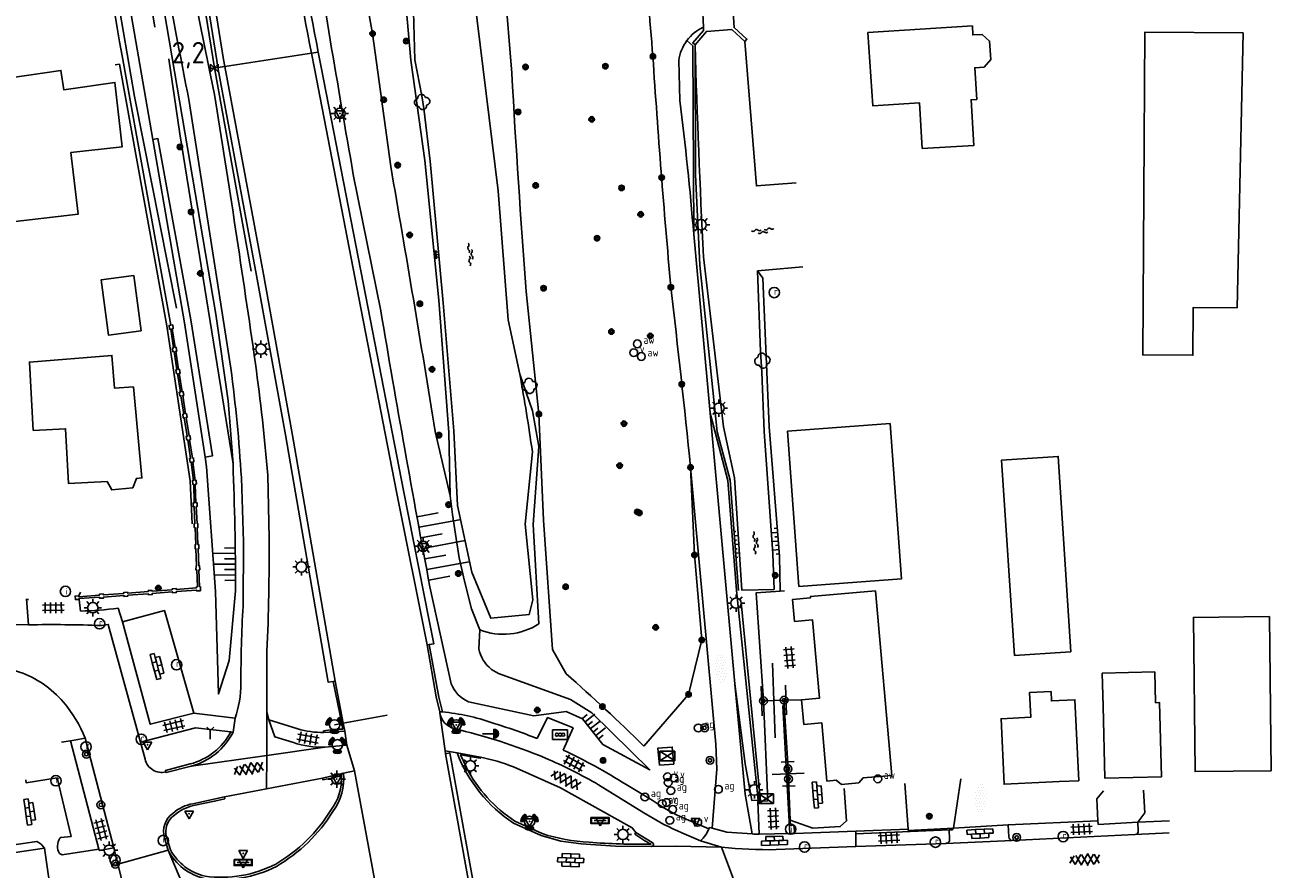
# Model space of a CAD drawing. Extents: x 121149 to 123702, y 457169 to 470031.
# Tile 60 of 87: x 122049 to 122193, y 467599 to 467697. Entities that reach past the tile are written whole.
import ezdxf

# ---------------------------------------------------------------- set-up
doc = ezdxf.new("R2010")
doc.units = 0
doc.header["$LTSCALE"] = 4
doc.layers.get('0').update_dxf_attribs({"color": 8, "linetype": 'CONTINUOUS'})
doc.layers.add('REFERENTIE', color=8, linetype='CONTINUOUS')
doc.styles.add('ISO', font='ISO')

# ---------------------------------------------------------------- blocks, each defined once
blk = doc.blocks.new('asfalt4')
at = {"color": 0, "linetype": 'ByBlock', "lineweight": -2}
for p, q in [((-0.52, 1.14), (0.54, 1.69)), ((-0.43, 1.75), (0.63, 1.08)), ((-0.63, 0.38), (0.64, 1.04)), ((-0.63, 0.4), (0.66, -0.42)), ((-0.57, -0.3), (0.73, 0.38)), ((-0.53, 1.07), (0.74, 0.27)), ((-0.56, -0.38), (0.58, -1.1)), ((-0.49, -0.96), (0.67, -0.36)), ((-0.46, -1.19), (0.39, -1.73)), ((-0.34, -1.59), (0.57, -1.11))]:
    blk.add_line(p, q, dxfattribs=at)
blk = doc.blocks.new('kolk')
at = {"color": 0}
blk.add_circle((0, 0), 0.6, dxfattribs=at)
at = {"color": 0, "linetype": 'Continuous', "style": 'ISO'}
blk.add_attdef('KOLK', (-0.04, -0.26), '', height=0.8, dxfattribs=at)
blk = doc.blocks.new('boom')
at = {"color": 0}
for radius in [0.315, 0.225, 0.135]:
    blk.add_circle((0, 0), radius, dxfattribs=at)
blk = doc.blocks.new('struik')
at = {"color": 0, "linetype": 'Continuous'}
for centre, start, end in [((-0.44, 0), 91.0912, 268.9013), ((0, 0.44), 1.0233, 178.9632), ((0.44, 0), 271.6625, 88.3448), ((0, -0.45), 180.4729, 359.5406)]:
    blk.add_arc(centre, 0.45, start, end, dxfattribs=at)
blk = doc.blocks.new('verklikker')
at = {"color": 0}
blk.add_circle((0, 0), 0.45, dxfattribs=at)
at = {"color": 0, "style": 'ISO'}
blk.add_attdef('VERKLIKKER', (0.7, 0), '', height=0.9, dxfattribs=at)
blk = doc.blocks.new('afsl-water')
at = {"color": 0}
blk.add_circle((0, 0), 0.45, dxfattribs=at)
at = {"color": 0, "style": 'ISO'}
blk.add_attdef('AFSL-WATER', (0.7, 0), '', height=0.9, dxfattribs=at)
blk = doc.blocks.new('lichtmast')
at = {"color": 0}
for p, q in [((-0.6, 0), (-1, 0)), ((-0.71, 0.71), (-0.42, 0.42)), ((0, 0.6), (0, 1)), ((0.42, 0.42), (0.71, 0.71)), ((0.6, 0), (1, 0)), ((-0.42, -0.42), (-0.71, -0.71)), ((0, -0.6), (0, -1)), ((0.42, -0.42), (0.71, -0.71))]:
    blk.add_line(p, q, dxfattribs=at)
blk.add_circle((0, 0), 0.6, dxfattribs=at)
blk = doc.blocks.new('water')
at = {"color": 0, "linetype": 'ByBlock', "lineweight": -2}
for centre, start, end in [((-0.01, 0.75), 129.7446, 230.2554), ((-0.32, 1.12), 309.7446, 50.2554), ((-0.32, 0.37), 309.7446, 50.2554), ((0.32, 0.01), 129.7446, 230.2554), ((0, 0.38), 309.7446, 50.2554), ((-0.01, -0.74), 129.7446, 230.2554), ((-0.32, -0.37), 309.7446, 50.2554), ((-0.32, -1.12), 309.7446, 50.2554), ((0, -0.37), 309.7446, 50.2554)]:
    blk.add_arc(centre, 0.244, start, end, dxfattribs=at)
blk = doc.blocks.new('talud')
at = {"color": 0}
for p, q in [((0, 0.75), (0.5, 0.75)), ((0, 0.5), (1, 0.5)), ((0, 0.25), (0.5, 0.25)), ((0, 0), (1, 0)), ((0, -0.25), (0.5, -0.25)), ((0, -0.5), (1, -0.5)), ((0, -0.75), (0.5, -0.75))]:
    blk.add_line(p, q, dxfattribs=at)
blk = doc.blocks.new('verkeersbord-pl')
at = {"linetype": 'Continuous'}
blk.add_circle((0, 0), 0.03, dxfattribs=at)
blk = doc.blocks.new('verkeersbord')
at = {"color": 0}
for p, q in [((0.5, 0.32), (-0.5, 0.32)), ((-0.5, 0.32), (0, -0.6)), ((0, -0.6), (0.5, 0.32))]:
    blk.add_line(p, q, dxfattribs=at)
blk = doc.blocks.new('halfverhard4')
at = {"color": 0, "linetype": 'ByBlock', "lineweight": -2}
for p, q in [((-0.15625, 1.5625), (-0.15625, 1.5625)), ((0.15625, 1.5625), (0.15625, 1.5625)), ((-0.625, 0.625), (-0.625, 0.625)), ((-0.625, 0), (-0.625, 0)), ((-0.46875, 0.9375), (-0.46875, 0.9375)), ((-0.46875, 0.3125), (-0.46875, 0.3125)), ((-0.3125, 1.25), (-0.3125, 1.25)), ((-0.3125, 0.625), (-0.3125, 0.625)), ((-0.3125, 0), (-0.3125, 0)), ((-0.15625, 0.9375), (-0.15625, 0.9375)), ((-0.15625, 0.3125), (-0.15625, 0.3125)), ((0, 1.25), (0, 1.25)), ((0, 0.625), (0, 0.625)), ((0, 0), (0, 0)), ((0.15625, 0.9375), (0.15625, 0.9375)), ((0.15625, 0.3125), (0.15625, 0.3125)), ((0.3125, 1.25), (0.3125, 1.25)), ((0.3125, 0.625), (0.3125, 0.625)), ((0.3125, 0), (0.3125, 0)), ((0.46875, 0.9375), (0.46875, 0.9375)), ((0.46875, 0.3125), (0.46875, 0.3125)), ((0.625, 0.625), (0.625, 0.625)), ((0.625, 0), (0.625, 0)), ((-0.625, -0.625), (-0.625, -0.625)), ((-0.46875, -0.3125), (-0.46875, -0.3125)), ((-0.46875, -0.9375), (-0.46875, -0.9375)), ((-0.3125, -0.625), (-0.3125, -0.625)), ((-0.3125, -1.25), (-0.3125, -1.25)), ((-0.15625, -0.3125), (-0.15625, -0.3125)), ((-0.15625, -0.9375), (-0.15625, -0.9375)), ((0, -0.625), (0, -0.625)), ((0, -1.25), (0, -1.25)), ((0.15625, -0.3125), (0.15625, -0.3125)), ((0.15625, -0.9375), (0.15625, -0.9375)), ((0.3125, -0.625), (0.3125, -0.625)), ((0.3125, -1.25), (0.3125, -1.25)), ((0.46875, -0.3125), (0.46875, -0.3125)), ((0.46875, -0.9375), (0.46875, -0.9375)), ((0.625, -0.625), (0.625, -0.625)), ((-0.15625, -1.5625), (-0.15625, -1.5625)), ((0.15625, -1.5625), (0.15625, -1.5625))]:
    blk.add_line(p, q, dxfattribs=at)
blk = doc.blocks.new('paal')
at = {"color": 0}
for radius in [0.45, 0.2]:
    blk.add_circle((0, 0), radius, dxfattribs=at)
blk = doc.blocks.new('DRHEK')
at = {"color": 0, "linetype": 'Continuous'}
for p, q in [((-0.5, 0.7), (0.5, 0.7)), ((1.25, 0), (-1.25, 0)), ((-0.5, -0.7), (0.5, -0.7))]:
    blk.add_line(p, q, dxfattribs=at)
blk = doc.blocks.new('tegels4')
at = {"color": 0, "linetype": 'ByBlock', "lineweight": -2}
for p, q in [((0.62, 0.94), (-0.62, 0.94)), ((0.62, 0.31), (-0.62, 0.31)), ((-0.31, -1.23), (-0.31, 1.25)), ((0.31, -1.23), (0.31, 1.25)), ((0.62, -0.31), (-0.62, -0.31)), ((0.62, -0.94), (-0.62, -0.94))]:
    blk.add_line(p, q, dxfattribs=at)
blk = doc.blocks.new('afsl-gas')
at = {"color": 0}
blk.add_circle((0, 0), 0.45, dxfattribs=at)
at = {"color": 0, "style": 'ISO'}
blk.add_attdef('AFSL-GAS', (0.7, 0), '', height=0.9, dxfattribs=at)
blk = doc.blocks.new('schk')
at = {"color": 0}
for p, q in [((0.86, 0.56), (-0.86, 0.56)), ((-0.86, 0.56), (-0.86, -0.56)), ((0.86, -0.56), (0.86, 0.56)), ((-0.86, -0.56), (0.86, -0.56))]:
    blk.add_line(p, q, dxfattribs=at)
at = {"color": 0, "linetype": 'Continuous'}
for p, q in [((-0.86, 0.56), (0.86, -0.56)), ((-0.86, -0.56), (0.86, 0.56))]:
    blk.add_line(p, q, dxfattribs=at)
blk = doc.blocks.new('inspectieput')
at = {"color": 0}
blk.add_circle((0, 0), 0.6, dxfattribs=at)
at = {"color": 0, "linetype": 'Continuous', "style": 'ISO'}
blk.add_attdef('I', (0, -0.39), '', height=0.8, dxfattribs=at)
blk = doc.blocks.new('klinkers4')
at = {"color": 0, "linetype": 'ByBlock', "lineweight": -2}
for p, q in [((0, 1.5), (-0.5, 1.5)), ((-0.5, 1.5), (-0.5, 0.5)), ((0, 1.5), (0, 1)), ((-0.5, 0.5), (-0.5, -0.5)), ((0, 0.5), (-0.5, 0.5)), ((0.5, 1), (0, 1)), ((0, 1), (0, 0.5)), ((0, 0.5), (0, 0)), ((0.5, 0), (0, 0)), ((0, 0), (0, -0.5)), ((0.5, 0), (0.5, 1)), ((0.5, -1), (0.5, 0)), ((-0.5, -0.5), (-0.5, -1.5)), ((0, -0.5), (-0.5, -0.5)), ((0, -0.5), (0, -1)), ((0, -1), (0.5, -1)), ((0, -1), (0, -1.5)), ((-0.5, -1.5), (0, -1.5))]:
    blk.add_line(p, q, dxfattribs=at)
blk = doc.blocks.new('plaatsnaam')
at = {"color": 0}
blk.add_line((-0.69, 0), (0.69, 0), dxfattribs=at)
for points in [[(-1.05, 0.35), (1.05, 0.35), (1.05, -0.35), (-1.05, -0.35)], [(-0.99, 0.29), (0.99, 0.29), (0.99, -0.29), (-0.99, -0.29)]]:
    blk.add_lwpolyline(points, close=True, dxfattribs=at)
blk = doc.blocks.new('verkeerslicht')
at = {"color": 0, "linetype": 'Continuous'}
for p, q in [((-1, 0), (-0.6, 0)), ((-0.3, 0.52), (-0.5, 0.86)), ((0.3, 0.52), (0.5, 0.86)), ((0.6, 0), (1, 0)), ((-0.3, -0.52), (-0.5, -0.86)), ((0.3, -0.52), (0.5, -0.86))]:
    blk.add_line(p, q, dxfattribs=at)
at = {"color": 0}
blk.add_circle((0, 0), 0.6, dxfattribs=at)
at = {"color": 0, "linetype": 'Continuous'}
for radius, start, end in [(0.996, 119.9985, 179.9935), (0.897, 119.9989, 179.9928), (0.797, 119.9994, 179.9919), (0.697, 120, 179.9907), (0.697, 0.0093, 60), (0.797, 0.0081, 60.0006), (0.897, 0.0072, 60.0011), (0.996, 0.0065, 60.0015), (0.996, 240.0015, 299.9985), (0.897, 240.0011, 299.9989), (0.797, 240.0006, 299.9994), (0.697, 240, 300)]:
    blk.add_arc((0, 0), radius, start, end, dxfattribs=at)
blk = doc.blocks.new('drukknop')
at = {"color": 0}
blk.add_line((1.33, 0), (0, 0), dxfattribs=at)
at = {"color": 0, "linetype": 'Continuous'}
blk.add_line((1.33, -0.52), (1.33, 0.52), dxfattribs=at)
for radius in [0.521, 0.391, 0.26, 0.13]:
    blk.add_arc((1.33, 0), radius, 270, 90, dxfattribs=at)
blk = doc.blocks.new('schk-vri')
at = {"color": 0}
for p, q in [((0.86, 0.56), (-0.86, 0.56)), ((-0.86, 0.56), (-0.86, -0.56)), ((0.86, -0.56), (0.86, 0.56)), ((-0.86, -0.56), (0.86, -0.56))]:
    blk.add_line(p, q, dxfattribs=at)
for centre in [(-0.36, 0), (0, 0), (0.36, 0)]:
    blk.add_circle(centre, 0.18, dxfattribs=at)
blk = doc.blocks.new('klinkers6')
at = {"color": 0, "linetype": 'ByBlock', "lineweight": -2}
for p, q in [((0.25, 1.5), (-0.25, 1.5)), ((-0.25, 1.5), (-0.25, 0.5)), ((0.25, 0.5), (0.25, 1.5)), ((-0.25, 1), (-0.75, 1)), ((-0.75, 1), (-0.75, 0)), ((-0.25, 0), (-0.75, 0)), ((-0.75, 0), (-0.75, -1)), ((0.25, 0.5), (-0.25, 0.5)), ((-0.25, 0.5), (-0.25, -0.5)), ((0.75, 1), (0.25, 1)), ((0.25, -0.5), (0.25, 0.5)), ((0.75, 0), (0.75, 1)), ((-0.75, -1), (-0.25, -1)), ((-0.25, -0.5), (-0.25, 0)), ((0.25, -0.5), (-0.25, -0.5)), ((-0.25, -0.5), (-0.25, -1.5)), ((0.75, 0), (0.25, 0)), ((0.25, 0), (0.25, -0.5)), ((0.25, -1.5), (0.25, -0.5)), ((0.25, -1), (0.75, -1)), ((0.75, -1), (0.75, 0)), ((-0.25, -1.5), (0.25, -1.5))]:
    blk.add_line(p, q, dxfattribs=at)
blk = doc.blocks.new('kilometerpaal')
at = {"color": 0}
for p, q in [((-0.44, 0.44), (0.44, -0.44)), ((-0.44, -0.44), (-0.44, 0.44)), ((0.44, 0.44), (-0.44, -0.44)), ((0.44, -0.44), (0.44, 0.44))]:
    blk.add_line(p, q, dxfattribs=at)
at = {"color": 0, "style": 'ISO'}
blk.add_attdef('KILOMETERPAAL', (0.59, 0.87), '', height=2.5, dxfattribs=at)
blk = doc.blocks.new('wegwijzer')
at = {"color": 0}
for q in [(-0.42, 1.42), (0.42, 1.42), (0, 0)]:
    blk.add_line((0, 1), q, dxfattribs=at)

msp = doc.modelspace()

# ---------------------------------------------------------------- linework, layer by layer
at = {"layer": 'REFERENTIE'}
for points in [[(122051.087, 467745.19, 0.0013605), (122060.036, 467693.026)], [(122081.942, 467693.335, 0.0019699), (122074.944, 467728.792)], [(122075.728, 467728.952, -0.0019783), (122082.734, 467693.455)], [(122119.018, 467719.204, -0.0063613), (122121.437, 467692.957)], [(122062.738, 467714.765, 0.0047878), (122067.756, 467687.992)], [(122081.573, 467710.449, 0.0038902), (122086.784, 467679.314)], [(122066.638, 467709.781, 0.0068422), (122070.105, 467691.532)], [(122125.372, 467694.793, -0.1253242), (122127.275, 467696.338)], [(122124.434, 467692.494, -0.1269909), (122125.372, 467694.793)], [(122126.312, 467694.298, 0.0050545), (122127.288, 467669.765)], [(122070.105, 467691.532, 0.0010337), (122070.72, 467688.557)], [(122121.437, 467692.957, 0.0056535), (122123.514, 467666.258)], [(122105.116, 467691.01, 0.0051858), (122106.795, 467665.758)], [(122070.72, 467688.557, -0.0048198), (122075.462, 467657.399)], [(122126.161, 467672.383, 0.0121486), (122124.539, 467687.852)], [(122096.257, 467649.546, 0.0030333), (122091.114, 467680.228)], [(122123.514, 467666.258, -0.0040797), (122125.791, 467645.404)], [(122089.97, 467663.511, 0.0046939), (122095.648, 467631.579)], [(122075.462, 467657.399, -0.0120116), (122076.909, 467644.489)], [(122072.62, 467656.879, -0.0179707), (122073.834, 467644.196)], [(122106.052, 467656.174, -0.0093459), (122107.498, 467647.195)], [(122073.17, 467631.117, 0.0089118), (122072.869, 467645.815)], [(122077.044, 467637.199, -0.0120022), (122076.799, 467624.118)], [(122068.635, 467631.454, -0.9141193), (122068.744, 467631.577)], [(122055.24, 467628.782, 0.0342129), (122059.596, 467629.121)], [(122074.031, 467629.345, 0.015202), (122073.789, 467620.4)], [(122057.65, 467627.106, 0.0127761), (122049.196, 467627.188)], [(122101.418, 467626.606, 0.2411895), (122108.247, 467627.295)], [(122102.763, 467622.029, -0.1792164), (122101.31, 467624.418)], [(122045.202, 467622.242, -0.1448871), (122050.903, 467620.344)], [(122111.407, 467621.517, -0.0141255), (122120.391, 467613.156)], [(122050.903, 467620.344, -0.0652075), (122053.262, 467618.24)], [(122073.789, 467620.4, -0.0775744), (122073.119, 467616.378)], [(122098.103, 467620.373, 0.1987221), (122100.099, 467618.288)], [(122053.262, 467618.24, -0.0753768), (122055.771, 467614.054)], [(122096.792, 467617.133, 0.0144528), (122096.81, 467616.997)], [(122096.792, 467617.133, -0.0035661), (122097.095, 467617.106)], [(122096.81, 467616.997, 0.2835779), (122098.4, 467615.17)], [(122097.095, 467617.106, -0.0620078), (122102.857, 467615.837)], [(122083.37, 467614.74, -0.083466), (122080.352, 467615.156)], [(122098.4, 467615.17, -0.0442485), (122108.949, 467611.787)], [(122102.857, 467615.837, -0.02418), (122108.065, 467614.009)], [(122067.908, 467611.08, 0.2116633), (122072.611, 467614.792)], [(122072.875, 467614.761, -0.2169636), (122068.012, 467610.83)], [(122085.584, 467615.107, 0.0398266), (122083.348, 467614.922)], [(122079.859, 467613.555, 0.089906), (122083.487, 467613.035)], [(122098.793, 467612.383, 0.1574011), (122105.334, 467604.222)], [(122111.049, 467612.692, -0.0326553), (122118.329, 467608.696)], [(122065.085, 467610.168, -0.4183685), (122062.691, 467611.619)], [(122105.301, 467610.736, 0.0471306), (122101.502, 467611.857)], [(122108.949, 467611.787, -0.0294781), (122115.161, 467608.674)], [(122085.43, 467609.733, -0.1723615), (122084.2, 467605.753)], [(122084.433, 467605.587, 0.1891232), (122085.648, 467610.013)], [(122105.478, 467604.46, -0.1274028), (122099.862, 467610.673)], [(122065.913, 467605.365, -0.1396023), (122068.225, 467606.486)], [(122121.349, 467606.908, 0.0507477), (122125.285, 467604.692)], [(122064.943, 467602.513, -0.318499), (122065.913, 467605.365)], [(122065.198, 467602.53, -0.332649), (122066.104, 467605.157)], [(122066.104, 467605.157, -0.126164), (122068.282, 467606.27)], [(122084.2, 467605.753, -0.1221445), (122077.808, 467599.496)], [(122077.887, 467599.217, 0.1210887), (122084.433, 467605.587)], [(122122.722, 467604.089, 0.0232917), (122126.93, 467602.201)], [(122052.833, 467602.475, 0.29057), (122052.808, 467600.737)], [(122114.051, 467602.026, -0.0657807), (122108.637, 467603.018)], [(122119.362, 467602.975, 0.0403056), (122121.224, 467601.786)], [(122127.898, 467603.584, -0.1433078), (122126.93, 467602.201)], [(122133.741, 467602.953, -0.0048347), (122132.908, 467602.979)], [(122155.757, 467602.36, -0.4235542), (122155.331, 467601.884)], [(122163.013, 467602.241, -0.392253), (122162.595, 467602.649)], [(122177.575, 467603.35, -0.3969389), (122177.223, 467602.903)], [(122050.169, 467602.107, -0.1324312), (122051.074, 467601.343)], [(122065.365, 467601.092, 0.2184761), (122069.583, 467597.812)], [(122069.632, 467598.085, -0.2115605), (122065.632, 467601.137)], [(122121.224, 467601.786, -0.0223042), (122114.051, 467602.026)], [(122121.279, 467601.54, 0.8160657), (122121.359, 467601.996)], [(122135.683, 467601.175, -0.0346587), (122129.394, 467601.455)], [(122077.808, 467599.496, -0.1532485), (122069.632, 467598.085)], [(122069.583, 467597.812, 0.1501887), (122077.887, 467599.217)]]:
    msp.add_lwpolyline(points, format="xyb", dxfattribs=at)
for points in [[(122052.242, 467745.161), (122057.23, 467713.039), (122061.49, 467688.344), (122066.329, 467663.835)], [(122062.361, 467745.488), (122067.516, 467711.493), (122070.723, 467691.626)], [(122053.823, 467739.682), (122063.594, 467683.36)], [(122063.825, 467696.332), (122060.98, 467713.869), (122058.074, 467738.88)], [(122091.297, 467733.028), (122091.084, 467726.805), (122091.627, 467713), (122093.424, 467692.529), (122095.051, 467680.902), (122096.688, 467664.752), (122097.818, 467649.448), (122097.976, 467642.123)], [(122094.709, 467688.402), (122093.903, 467692.551), (122093.708, 467699.537), (122092.322, 467712.631), (122092.06, 467714.361), (122091.736, 467726.6), (122091.783, 467733.091)], [(122119.018, 467719.204), (122116.16, 467725.431), (122111.754, 467725.199), (122107.269, 467730.478), (122104.031, 467729.747), (122102.701, 467720.693), (122105.116, 467691.01)], [(122065.495, 467727.671), (122068.135, 467710.322), (122070.98, 467692.477), (122071.126, 467691.687)], [(122066.287, 467727.787), (122068.925, 467710.445), (122071.768, 467692.613), (122071.917, 467691.808)], [(122091.114, 467680.228), (122089.016, 467695.601), (122086.217, 467710.959), (122083.481, 467728.169)], [(122099.647, 467724.962), (122099.608, 467719.35), (122100.632, 467707.724), (122101.659, 467705.227), (122101.767, 467703.368), (122100.756, 467699.99), (122103.523, 467677.425), (122104.7, 467662.49), (122106.052, 467656.174)], [(122072.869, 467645.815), (122072.302, 467653.087), (122070.897, 467663.12), (122064.599, 467700.105), (122061.909, 467714.778)], [(122132.816, 467704.635), (122130.558, 467701.997), (122130.557, 467701.871), (122130.492, 467701.863), (122130.824, 467696.308), (122132.316, 467694.97), (122132.092, 467694.71)], [(122127.275, 467696.338), (122127.055, 467701.338)], [(122126.312, 467694.298), (122126.051, 467694.528), (122127.292, 467695.951), (122127.275, 467696.338)], [(122132.092, 467694.71), (122130.568, 467696.067), (122127.629, 467695.86), (122126.312, 467694.298)], [(122160.517, 467692.6), (122160.384, 467694.747), (122159.525, 467695.512), (122158.442, 467695.453), (122158.397, 467696.487), (122146.317, 467695.717), (122146.869, 467687.251), (122152.262, 467687.597), (122152.599, 467682.314), (122158.577, 467682.666), (122158.244, 467687.951), (122158.904, 467687.993), (122158.674, 467691.656), (122159.755, 467691.725), (122160.517, 467692.6)], [(122126.161, 467672.383), (122126.063, 467694.185), (122125.372, 467694.793)], [(122137.996, 467678.341), (122133.418, 467677.978), (122132.092, 467694.71)], [(122189.007, 467663.885), (122183.94, 467663.918), (122183.903, 467658.386), (122178.096, 467658.424), (122178.34, 467695.764), (122189.713, 467695.689), (122189.007, 467663.885)], [(122060.036, 467693.026), (122065.661, 467661.854)], [(122071.917, 467691.808), (122081.942, 467693.335)], [(122081.942, 467693.335), (122082.734, 467693.455)], [(122095.317, 467624.86), (122091.793, 467642.558), (122087.443, 467665.045), (122082.284, 467691.565), (122081.942, 467693.335)], [(122082.734, 467693.455), (122083.069, 467691.717), (122088.228, 467665.197), (122092.578, 467642.712), (122095.572, 467627.676), (122096.09, 467624.984), (122095.568, 467624.9)], [(122126.312, 467694.298), (122126.38, 467679.312), (122126.855, 467668.804), (122128.875, 467649.531), (122130.359, 467643.923), (122131.342, 467631.164)], [(122059.235, 467691.984), (122059.73, 467692.054), (122065.227, 467661.786), (122067.917, 467643.852), (122068.13, 467638.878)], [(122072.869, 467645.815), (122066.703, 467683.99), (122065.43, 467692.701)], [(122070.105, 467691.532), (122070.723, 467691.626)], [(122070.723, 467691.626), (122071.126, 467691.687)], [(122070.723, 467691.626), (122074.978, 467668.109)], [(122071.126, 467691.687), (122071.917, 467691.808)], [(122071.126, 467691.687), (122075.594, 467667.616), (122078.943, 467649.168), (122083.891, 467620.536), (122084.46, 467620.634)], [(122071.917, 467691.808), (122076.381, 467667.76), (122079.731, 467649.308), (122084.679, 467620.672)], [(122124.539, 467687.852), (122124.434, 467692.494)], [(122033.761, 467689.7), (122034.036, 467686.657), (122023.35, 467685.691), (122024.814, 467673.016), (122039.021, 467674.667), (122039.113, 467673.748), (122041.245, 467672.051), (122045.496, 467672.548), (122045.339, 467673.992), (122046.308, 467674.098), (122046.35, 467673.723), (122054.956, 467674.699), (122054.118, 467681.833), (122060.062, 467682.515), (122059.204, 467689.949), (122053.301, 467689.08), (122052.968, 467691.342), (122044.419, 467690.084), (122044.431, 467689.966), (122040.509, 467689.609), (122040.391, 467690.92)], [(122067.756, 467687.992), (122072.62, 467656.879)], [(122094.709, 467688.402), (122094.962, 467686.956)], [(122107.498, 467647.195), (122106.672, 467638.837), (122107.539, 467630.087), (122107.146, 467628.396), (122102.686, 467627.946), (122100.5, 467633.275), (122098.853, 467640.992), (122098.428, 467649.629), (122097.196, 467664.45), (122095.678, 467680.862), (122094.962, 467686.956)], [(122063.594, 467683.36), (122064.192, 467683.464), (122067.972, 467662.499), (122070.492, 467646.732), (122069.633, 467646.601)], [(122063.594, 467683.36), (122067.267, 467662.142), (122069.633, 467646.601)], [(122086.784, 467679.314), (122089.97, 467663.511)], [(122128.048, 467651.68), (122126.161, 467672.383)], [(122127.288, 467669.765), (122129.596, 467650.095), (122130.867, 467644.205), (122131.746, 467631.183), (122135.458, 467631.28), (122135.321, 467635.396), (122134.318, 467649.561), (122134.052, 467656.442), (122133.878, 467658.805), (122133.549, 467668.166)], [(122138.798, 467668.598), (122133.549, 467668.166)], [(122062.242, 467661.196), (122061.382, 467667.599), (122057.617, 467667.093), (122058.477, 467660.691), (122062.242, 467661.196)], [(122133.549, 467668.166), (122134.16, 467667.292), (122134.906, 467650.079), (122136.103, 467635.111), (122136.164, 467631.073)], [(122106.795, 467665.758), (122108.249, 467651.572), (122108.802, 467639.286), (122109.83, 467624.34), (122111.407, 467621.517)], [(122068.744, 467631.577), (122068.679, 467633.536), (122068.578, 467633.534), (122068.591, 467633.998), (122068.66, 467634.012), (122068.578, 467635.983), (122068.492, 467635.977), (122068.483, 467636.455), (122068.566, 467636.462), (122068.484, 467638.442), (122068.39, 467638.432), (122068.38, 467638.893), (122068.466, 467638.899), (122068.385, 467640.866), (122068.265, 467640.864), (122068.257, 467641.294), (122068.377, 467641.296), (122068.336, 467643.455), (122068.216, 467643.441), (122068.167, 467643.868), (122068.286, 467643.882), (122068.037, 467646.025), (122067.918, 467646.007), (122067.852, 467646.432), (122067.971, 467646.45), (122067.64, 467648.586), (122067.521, 467648.568), (122067.454, 467648.992), (122067.573, 467649.011), (122067.238, 467651.147), (122067.12, 467651.129), (122067.054, 467651.554), (122067.173, 467651.572), (122066.847, 467653.692), (122066.728, 467653.672), (122066.66, 467654.097), (122066.778, 467654.116), (122066.432, 467656.258), (122066.314, 467656.24), (122066.249, 467656.665), (122066.368, 467656.683), (122066.046, 467658.81), (122065.927, 467658.792), (122065.864, 467659.217), (122065.983, 467659.235), (122065.659, 467661.419), (122065.541, 467661.4), (122065.474, 467661.825), (122065.661, 467661.854)], [(122065.661, 467661.854), (122065.898, 467661.892), (122065.965, 467661.467), (122065.847, 467661.448), (122066.191, 467659.266), (122066.31, 467659.284), (122066.374, 467658.858), (122066.255, 467658.841), (122066.575, 467656.716), (122066.694, 467656.735), (122066.762, 467656.31), (122066.643, 467656.291), (122066.986, 467654.148), (122067.104, 467654.166), (122067.17, 467653.741), (122067.052, 467653.723), (122067.38, 467651.605), (122067.499, 467651.624), (122067.565, 467651.199), (122067.446, 467651.18), (122067.78, 467649.044), (122067.898, 467649.063), (122067.964, 467648.638), (122067.846, 467648.619), (122068.179, 467646.476), (122068.299, 467646.491), (122068.351, 467646.064), (122068.232, 467646.049), (122068.496, 467643.891), (122068.616, 467643.896), (122068.631, 467643.466), (122068.511, 467643.462), (122068.587, 467641.306), (122068.707, 467641.312), (122068.73, 467640.883), (122068.61, 467640.876), (122068.716, 467638.916), (122068.79, 467638.917), (122068.819, 467638.437), (122068.732, 467638.433), (122068.816, 467636.466), (122068.902, 467636.474), (122068.918, 467635.992), (122068.831, 467635.987), (122068.905, 467634.029), (122068.996, 467634.032), (122069.028, 467633.551), (122068.923, 467633.546), (122068.989, 467631.596), (122069.091, 467631.6)], [(122058.3, 467643.756), (122053.843, 467643.521), (122053.509, 467649.873), (122049.763, 467649.676), (122049.315, 467657.595), (122058.868, 467658.353), (122059.17, 467654.553), (122061.351, 467654.726), (122062.337, 467644.187), (122061.692, 467644.127), (122061.279, 467643.053), (122058.839, 467642.805), (122058.3, 467643.756)], [(122108.247, 467627.295), (122107.592, 467638.807), (122108.235, 467647.809), (122107.5, 467651.939), (122106.052, 467656.174)], [(122128.048, 467651.68), (122130.111, 467643.881), (122131.093, 467631.145), (122133.623, 467606.883), (122132.878, 467606.855), (122132.113, 467611.082), (122130.902, 467620.355)], [(122130.902, 467620.355), (122128.048, 467651.68)], [(122136.993, 467649.584), (122148.868, 467650.473), (122150.212, 467632.522), (122138.338, 467631.633), (122136.993, 467649.584)], [(122097.976, 467642.123), (122096.257, 467649.546)], [(122069.633, 467646.601), (122069.803, 467645.483), (122070.846, 467631.03), (122071.186, 467619.187), (122072.444, 467623.036), (122073.17, 467631.117)], [(122120.391, 467613.156), (122125.561, 467619.124), (122127.098, 467625.429), (122126.246, 467635.269), (122125.791, 467645.404)], [(122125.791, 467645.404), (122128.716, 467613.375), (122128.828, 467610.472), (122128.277, 467603.643)], [(122169.798, 467624.076), (122168.32, 467646.669), (122161.775, 467646.242), (122163.253, 467623.648), (122169.16, 467624.034)], [(122073.834, 467644.196), (122074.079, 467636.772), (122074.031, 467629.345)], [(122076.909, 467644.489), (122077.044, 467637.199)], [(122101.418, 467626.606), (122100.459, 467629.031), (122099.647, 467632.231), (122099.016, 467634.936), (122098.61, 467637.685), (122098.249, 467639.939), (122097.976, 467642.123)], [(122055.052, 467630.556), (122055.047, 467630.435), (122057.406, 467630.605), (122057.424, 467630.72), (122057.834, 467630.756), (122057.887, 467630.64), (122060.221, 467630.814), (122060.243, 467630.938), (122060.664, 467630.961), (122060.7, 467630.854), (122063.039, 467631.023), (122063.062, 467631.144), (122063.481, 467631.172), (122063.521, 467631.062), (122065.828, 467631.245), (122065.833, 467631.357), (122066.276, 467631.397), (122066.31, 467631.287), (122068.635, 467631.454)], [(122069.091, 467631.6), (122069.107, 467631.123), (122068.682, 467631.102), (122068.648, 467631.209), (122066.33, 467631.035), (122066.312, 467630.92), (122065.892, 467630.89), (122065.85, 467631.01), (122063.536, 467630.822), (122063.52, 467630.686), (122063.098, 467630.665), (122063.054, 467630.78), (122060.706, 467630.614), (122060.7, 467630.484), (122060.272, 467630.454), (122060.241, 467630.571), (122057.899, 467630.401), (122057.907, 467630.281), (122057.429, 467630.26), (122057.418, 467630.369), (122055.072, 467630.235), (122055.069, 467630.117)], [(122095.648, 467631.579), (122098.103, 467620.373)], [(122134.238, 467618.383), (122133.384, 467630.883), (122136.164, 467631.073)], [(122136.164, 467631.073), (122136.663, 467631.107)], [(122149.068, 467609.744), (122147.178, 467631.115), (122139.67, 467630.458), (122139.684, 467630.308), (122137.604, 467630.12), (122137.834, 467627.569), (122139.914, 467627.756), (122140.726, 467618.704), (122138.646, 467618.518)], [(122049.196, 467627.188), (122048.99, 467630.19)], [(122049.139, 467630.189), (122049.149, 467630.035)], [(122055.052, 467630.556), (122054.606, 467630.518), (122054.647, 467630.097), (122055.069, 467630.117)], [(122055.211, 467630.948), (122055.052, 467630.556)], [(122055.069, 467630.117), (122055.24, 467628.782)], [(122133.889, 467606.764), (122131.634, 467629.767)], [(122059.596, 467629.121), (122060.074, 467627.526)], [(122068.334, 467616.968), (122064.941, 467628.825), (122060.074, 467627.526)], [(122192.748, 467628.139), (122192.948, 467610.303), (122184.167, 467610.205), (122183.968, 467628.041), (122192.748, 467628.139)], [(122049.196, 467627.188), (122038.333, 467627.305)], [(122062.152, 467613.592), (122058.446, 467627.229), (122057.65, 467627.106)], [(122060.074, 467627.526), (122063.298, 467615.672), (122068.334, 467616.968)], [(122101.31, 467624.418), (122101.418, 467626.606)], [(122076.799, 467624.118), (122076.799, 467617.084)], [(122095.568, 467624.9), (122095.317, 467624.86)], [(122096.792, 467617.133), (122096.379, 467618.852), (122095.317, 467624.86)], [(122095.568, 467624.9), (122096.675, 467618.795), (122097.095, 467617.106)], [(122169.16, 467624.034), (122169.798, 467624.076)], [(122100.099, 467618.288), (122107.664, 467616.668), (122111.415, 467617.166), (122113.301, 467616.32), (122115.663, 467613.318), (122121.069, 467610.388), (122114.38, 467616.998), (122111.897, 467618.536), (122103.572, 467621.532), (122102.763, 467622.029)], [(122179.492, 467621.749), (122173.414, 467621.588), (122173.516, 467617.756)], [(122173.516, 467617.756), (122173.736, 467609.435), (122180.273, 467609.608), (122180.046, 467618.176), (122179.587, 467618.164), (122179.492, 467621.749)], [(122084.46, 467620.634), (122084.679, 467620.672)], [(122084.46, 467620.634), (122085.451, 467615.76)], [(122085.628, 467615.793), (122084.679, 467620.672)], [(122132.908, 467602.979), (122132.126, 467607.591), (122130.902, 467620.355)], [(122170.709, 467609.147), (122170.264, 467618.516), (122167.543, 467618.387), (122167.492, 467619.453), (122165.014, 467619.336), (122165.149, 467616.486), (122161.71, 467616.323), (122162.07, 467608.737), (122166.91, 467608.967)], [(122133.889, 467606.764), (122134.741, 467606.819), (122134.238, 467618.383)], [(122134.238, 467618.383), (122136.631, 467618.471)], [(122136.621, 467617.853), (122136.631, 467618.471)], [(122136.631, 467618.471), (122138.646, 467618.518)], [(122138.646, 467618.518), (122138.898, 467615.667), (122140.979, 467615.849), (122141.563, 467609.096), (122142.655, 467609.196), (122143.239, 467608.715), (122145.26, 467608.884), (122145.751, 467609.466), (122149.068, 467609.744)], [(122073.119, 467616.378), (122068.334, 467616.968)], [(122076.799, 467617.084), (122076.766, 467612.077)], [(122076.799, 467617.084), (122077.022, 467616.201)], [(122085.628, 467615.793), (122090.719, 467616.745)], [(122097.397, 467612.618), (122096.81, 467616.997)], [(122137.284, 467603.044), (122136.489, 467617.802), (122136.621, 467617.853)], [(122137.07, 467610.514), (122136.621, 467617.853)], [(122062.152, 467613.592), (122068.54, 467615.258), (122072.611, 467614.792)], [(122073.119, 467616.378), (122072.875, 467614.761)], [(122077.022, 467616.201), (122077.702, 467614.217), (122079.859, 467613.555)], [(122080.352, 467615.156), (122077.022, 467616.201)], [(122084.62, 467615.605), (122085.451, 467615.76)], [(122085.451, 467615.76), (122085.628, 467615.793)], [(122085.451, 467615.76), (122085.584, 467615.107)], [(122085.806, 467614.878), (122085.628, 467615.793)], [(122108.065, 467614.009), (122109.262, 467616.457), (122112.212, 467615.255), (122111.049, 467612.692)], [(122054.087, 467613.775), (122053.018, 467613.614)], [(122054.087, 467613.775), (122055.771, 467614.054)], [(122057.347, 467601.214), (122054.087, 467613.775)], [(122055.771, 467614.054), (122059.097, 467601.392)], [(122072.611, 467614.792), (122072.875, 467614.761)], [(122083.348, 467614.922), (122083.37, 467614.74)], [(122085.806, 467614.878), (122083.37, 467614.74)], [(122086.021, 467613.272), (122085.806, 467614.878)], [(122062.691, 467611.619), (122062.152, 467613.592)], [(122076.766, 467612.077), (122083.487, 467613.035)], [(122083.487, 467613.035), (122086.021, 467613.272)], [(122086.913, 467610.286), (122086.021, 467613.272)], [(122097.397, 467612.618), (122098.793, 467612.383)], [(122097.466, 467612.271), (122097.397, 467612.618)], [(122100.505, 467595.411), (122100.991, 467595.507), (122097.949, 467612.356), (122097.466, 467612.271)], [(122100.505, 467595.411), (122097.466, 467612.271)], [(122101.502, 467611.857), (122098.793, 467612.383)], [(122122.189, 467610.958), (122122.016, 467612.923), (122123.683, 467613.039), (122123.856, 467611.074), (122122.189, 467610.958)], [(122065.085, 467610.168), (122065.056, 467610.307), (122067.908, 467611.08)], [(122068.012, 467610.83), (122065.119, 467610.078), (122065.085, 467610.168)], [(122068.012, 467610.83), (122076.766, 467612.077)], [(122076.766, 467612.077), (122076.74, 467608.191)], [(122099.862, 467610.673), (122099.185, 467612.149), (122101.463, 467611.735), (122101.502, 467611.857)], [(122048.894, 467609.264), (122048.955, 467608.889), (122052.545, 467609.469), (122054.137, 467602.696), (122052.966, 467602.557), (122052.833, 467602.475)], [(122076.74, 467608.191), (122083.234, 467609.433)], [(122083.234, 467609.433), (122085.648, 467610.013)], [(122083.234, 467609.433), (122083.258, 467609.246), (122084.445, 467609.462), (122085.43, 467609.733)], [(122085.648, 467610.013), (122086.913, 467610.286)], [(122086.913, 467610.286), (122090.169, 467592.721)], [(122119.466, 467603.154), (122119.054, 467603.692), (122110.766, 467608.336), (122105.301, 467610.736)], [(122137.121, 467609.347), (122137.07, 467610.514)], [(122156.229, 467603.655), (122157.066, 467609.369)], [(122071.874, 467607.261), (122076.74, 467608.191)], [(122115.161, 467608.674), (122120.408, 467605.41), (122122.722, 467604.089)], [(122118.329, 467608.696), (122121.349, 467606.908)], [(122137.121, 467609.347), (122137.33, 467604.582)], [(122143.562, 467608.24), (122143.842, 467604.483), (122143.113, 467603.826), (122139.933, 467603.633), (122137.33, 467604.582)], [(122150.982, 467603.542), (122150.571, 467608.826)], [(122166.91, 467608.967), (122168.418, 467609.038)], [(122168.418, 467609.038), (122170.709, 467609.147)], [(122173.55, 467607.958), (122172.806, 467607.055), (122172.907, 467604.507)], [(122177.53, 467604.353), (122178.345, 467605.445), (122178.184, 467608.037)], [(122068.225, 467606.486), (122071.874, 467607.261)], [(122068.282, 467606.27), (122070.731, 467606.77), (122071.916, 467607.064), (122071.874, 467607.261)], [(122133.741, 467602.953), (122133.562, 467606.727), (122133.889, 467606.764)], [(122046.075, 467604.519), (122046.847, 467604.589), (122047.002, 467604.526), (122047.125, 467604.266), (122047.508, 467601.712), (122050.169, 467602.107)], [(122051.074, 467601.343), (122046.628, 467600.699), (122046.075, 467604.519)], [(122105.334, 467604.222), (122108.52, 467602.808), (122110.796, 467602.164), (122113.138, 467601.822), (122117.13, 467601.584), (122121.279, 467601.54)], [(122108.637, 467603.018), (122105.478, 467604.46)], [(122125.285, 467604.692), (122127.898, 467603.584)], [(122127.969, 467603.738), (122127.898, 467603.584)], [(122128.277, 467603.643), (122127.969, 467603.738)], [(122132.908, 467602.979), (122129.978, 467603.192), (122128.277, 467603.643)], [(122137.33, 467604.582), (122137.335, 467603.996), (122137.757, 467603.98), (122137.848, 467603.022)], [(122156.229, 467603.655), (122150.98, 467603.389), (122150.982, 467603.542)], [(122155.723, 467603.441), (122156.07, 467603.455), (122156.229, 467603.655)], [(122156.229, 467603.655), (122162.517, 467604.036)], [(122162.517, 467604.036), (122172.907, 467604.507)], [(122162.595, 467602.649), (122162.517, 467604.036)], [(122172.907, 467604.507), (122172.956, 467604.092), (122177.53, 467604.353)], [(122177.53, 467604.353), (122181.193, 467604.507)], [(122177.53, 467604.353), (122177.575, 467603.35)], [(122065.365, 467601.092), (122064.943, 467602.513)], [(122065.632, 467601.137), (122065.198, 467602.53)], [(122119.466, 467603.154), (122119.362, 467602.975)], [(122121.359, 467601.996), (122119.466, 467603.154)], [(122129.394, 467601.455), (122126.93, 467602.201)], [(122137.284, 467603.044), (122133.741, 467602.953)], [(122137.284, 467603.044), (122137.848, 467603.022)], [(122137.848, 467603.022), (122144.899, 467603.301)], [(122144.899, 467603.301), (122150.982, 467603.542)], [(122144.899, 467603.301), (122144.903, 467603.007)], [(122144.903, 467603.007), (122155.723, 467603.441)], [(122144.903, 467603.007), (122144.925, 467601.513)], [(122163.013, 467602.241), (122155.331, 467601.884)], [(122155.723, 467603.441), (122155.757, 467602.36)], [(122177.223, 467602.903), (122163.013, 467602.241)], [(122181.165, 467603.13), (122177.223, 467602.903)], [(122038.45, 467590.909), (122049.696, 467592.325), (122052.007, 467594.895), (122051.074, 467601.343)], [(122052.808, 467600.737), (122053.092, 467600.572), (122057.347, 467601.214)], [(122059.097, 467601.392), (122057.425, 467601.06), (122057.347, 467601.214)], [(122059.097, 467601.392), (122059.559, 467599.494)], [(122059.559, 467599.494), (122065.365, 467601.092)], [(122070.216, 467589.619), (122065.365, 467601.092)], [(122124.07, 467601.557), (122121.279, 467601.54)], [(122124.07, 467601.557), (122129.394, 467601.455)], [(122129.394, 467601.455), (122132.494, 467593.102)], [(122144.925, 467601.513), (122135.683, 467601.175)], [(122155.331, 467601.884), (122144.925, 467601.513)], [(122061.812, 467590.512), (122059.559, 467599.494)]]:
    msp.add_lwpolyline(points, dxfattribs=at)

# ---------------------------------------------------------------- block references
at = {"layer": 'REFERENTIE', "linetype": 'Continuous'}
for name, p in [('boom', (122089.016, 467695.601)), ('boom', (122092.903, 467694.74)), ('boom', (122121.437, 467692.957)), ('boom', (122106.708, 467691.745)), ('boom', (122115.945, 467691.83)), ('lichtmast', (122085.234, 467686.367)), ('boom', (122090.298, 467687.948)), ('verkeersbord', (122085.234, 467686.367)), ('verkeersbord-pl', (122085.234, 467686.367)), ('boom', (122105.852, 467686.548)), ('boom', (122114.361, 467685.679)), ('boom', (122066.727, 467682.494)), ('boom', (122091.911, 467680.379)), ('boom', (122122.451, 467678.943)), ('boom', (122107.873, 467678.034)), ('boom', (122117.816, 467677.755)), ('boom', (122068.02, 467674.976)), ('boom', (122120.028, 467674.687)), ('lichtmast', (122127.015, 467673.485)), ('boom', (122093.305, 467672.301)), ('boom', (122114.982, 467671.925)), ('boom', (122069.093, 467667.861)), ('boom', (122108.791, 467666.139)), ('boom', (122123.514, 467666.258)), ('boom', (122094.481, 467664.336)), ('boom', (122116.639, 467661.119)), ('lichtmast', (122076.105, 467659.088)), ('boom', (122121.141, 467660.613)), ('boom', (122095.888, 467656.752)), ('boom', (122124.783, 467655.029)), ('lichtmast', (122129.08, 467652.242)), ('boom', (122108.249, 467651.572)), ('boom', (122118.092, 467650.469)), ('boom', (122096.694, 467649.132)), ('boom', (122117.602, 467645.609)), ('boom', (122125.791, 467645.404)), ('boom', (122097.803, 467641.09)), ('boom', (122119.632, 467640.253)), ('boom', (122119.877, 467640.136)), ('lichtmast', (122094.864, 467636.275)), ('verkeersbord', (122094.864, 467636.275)), ('verkeersbord-pl', (122094.864, 467636.275)), ('boom', (122126.246, 467635.269)), ('lichtmast', (122080.782, 467633.876)), ('boom', (122098.932, 467633.123)), ('boom', (122135.59, 467632.914)), ('boom', (122064.229, 467631.439)), ('boom', (122111.341, 467631.59)), ('lichtmast', (122056.655, 467629.166)), ('lichtmast', (122131.063, 467629.694)), ('boom', (122121.765, 467626.892)), ('boom', (122127.098, 467625.429)), ('boom', (122115.604, 467617.728)), ('boom', (122125.561, 467619.124)), ('paal', (122134.238, 467618.383)), ('paal', (122136.631, 467618.471)), ('boom', (122108.068, 467617.322)), ('wegwijzer', (122070.243, 467613.938)), ('verkeerslicht', (122084.62, 467615.605)), ('verkeerslicht', (122098.686, 467615.603)), ('verkeersbord', (122098.686, 467615.603)), ('verkeersbord-pl', (122098.686, 467615.603)), ('paal', (122127.421, 467615.261)), ('verkeerslicht', (122084.938, 467613.301)), ('drukknop', (122101.717, 467614.587)), ('schk-vri', (122110.696, 467614.469)), ('paal', (122055.901, 467612.21)), ('verkeersbord', (122062.992, 467613.302)), ('verkeersbord-pl', (122062.992, 467613.302)), ('schk', (122123.117, 467612.007)), ('lichtmast', (122100.322, 467610.864)), ('boom', (122115.678, 467611.492)), ('paal', (122128.044, 467611.501)), ('paal', (122137.07, 467610.514)), ('lichtmast', (122084.876, 467609.338)), ('verkeersbord', (122084.876, 467609.338)), ('verkeersbord-pl', (122084.876, 467609.338)), ('paal', (122137.121, 467609.347)), ('lichtmast', (122133.175, 467608.078)), ('paal', (122057.584, 467606.357)), ('schk', (122134.538, 467607.049)), ('verkeersbord', (122067.788, 467605.315)), ('verkeersbord-pl', (122067.788, 467605.315)), ('verkeerslicht', (122107.173, 467604.425)), ('boom', (122153.415, 467605.038)), ('verkeersbord', (122107.173, 467604.425)), ('verkeersbord-pl', (122107.173, 467604.425)), ('plaatsnaam', (122115.327, 467604.532)), ('verkeersbord', (122115.327, 467604.532)), ('verkeersbord-pl', (122115.327, 467604.532)), ('lichtmast', (122117.977, 467602.921)), ('verkeersbord', (122126.381, 467604.431)), ('verkeersbord-pl', (122126.381, 467604.431)), ('paal', (122163.523, 467602.583)), ('lichtmast', (122058.554, 467601.099)), ('verkeersbord', (122074.062, 467600.731)), ('verkeersbord-pl', (122074.062, 467600.731)), ('paal', (122059.252, 467599.482)), ('plaatsnaam', (122074.036, 467599.679)), ('verkeersbord', (122074.036, 467599.679)), ('verkeersbord-pl', (122074.036, 467599.679))]:
    msp.add_blockref(name, p, dxfattribs=at)
ref = msp.add_blockref('kilometerpaal', (122070.723, 467691.626), dxfattribs=at)
ref.add_attrib('KILOMETERPAAL', '2,2', (122065.783, 467692.151), dxfattribs={"layer": '0', "color": 0, "height": 2.5, "style": 'ISO'})
for name, p, rotation in [('struik', (122094.741, 467687.693), 98.91603673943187), ('water', (122134.158, 467672.759), 276.2579339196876), ('water', (122100.342, 467670.058), 5.334440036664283), ('struik', (122134.104, 467657.755), 98.91603673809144), ('struik', (122107.149, 467654.837), 98.97262661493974), ('water', (122133.331, 467636.676), 4.187704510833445), ('tegels4', (122052.073, 467629.165), 270.2864765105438), ('klinkers4', (122064.14, 467622.433), 14.95356475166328), ('tegels4', (122137.235, 467623.399), 5.106241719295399), ('halfverhard4', (122129.323, 467622.121), 5.453918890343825), ('tegels4', (122066.01, 467615.524), 283.3553409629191), ('tegels4', (122081.553, 467614.017), 79.80279442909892), ('tegels4', (122112.309, 467611.158), 241.1013023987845), ('asfalt4', (122074.654, 467610.548), 280.4893898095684), ('asfalt4', (122111.363, 467609.303), 245.1007994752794), ('klinkers4', (122140.482, 467607.514), 4.992081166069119), ('halfverhard4', (122159.365, 467607.093), 357.4208525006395), ('klinkers4', (122049.377, 467605.552), 8.105793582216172), ('tegels4', (122135.377, 467604.736), 2.693611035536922), ('tegels4', (122057.612, 467603.485), 14.48103437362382), ('tegels4', (122171.013, 467603.532), 272.6363819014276), ('klinkers4', (122135.501, 467602.202), 91.66111204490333), ('tegels4', (122148.743, 467602.518), 272.9224726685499), ('klinkers4', (122159.29, 467603.008), 272.9224726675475), ('klinkers6', (122111.931, 467599.947), 267.7643631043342), ('asfalt4', (122171.362, 467600.058), 272.5791475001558)]:
    msp.add_blockref(name, p, dxfattribs=dict(at, rotation=rotation))
for name, p, xscale, yscale, rotation in [('talud', (122096.156, 467670.002), 0.563788, 0.563788, 5.700480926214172), ('talud', (122094.835, 467636.034), 4.969707, 4.969707, 10.33990678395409), ('talud', (122135.961, 467636.883), 0.729933, 2, 184.5551521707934), ('talud', (122130.933, 467636.475), 0.454948, 2, 4.40835597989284), ('talud', (122073.135, 467634.213), 2.494157, 2.494157, 180.6432295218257), ('DRHEK', (122135.434, 467618.427), 3.452554, 2, 92.06381972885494), ('talud', (122114.206, 467615.17), 1.425118, 2, 38.18884303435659), ('DRHEK', (122137.095, 467609.93), 1.48077, 2, 2.521907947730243)]:
    msp.add_blockref(name, p, dxfattribs=dict(at, xscale=xscale, yscale=yscale, rotation=rotation))
for name, p, values in [('kolk', (122135.485, 467665.64), {'KOLK': 'r'}), ('afsl-water', (122119.64, 467659.7), {'AFSL-WATER': 'aw'}), ('verklikker', (122119.226, 467658.673), {'VERKLIKKER': 'v'}), ('afsl-water', (122120.11, 467658.237), {'AFSL-WATER': 'aw'}), ('inspectieput', (122053.49, 467631.051), {'I': 'i'}), ('kolk', (122057.432, 467627.306), {'KOLK': 'r'}), ('kolk', (122066.34, 467622.57), {'KOLK': 'r'}), ('afsl-gas', (122126.683, 467615.246), {'AFSL-GAS': 'ag'}), ('kolk', (122062.254, 467613.943), {'KOLK': 'r'}), ('kolk', (122055.868, 467613.061), {'KOLK': 'r'}), ('kolk', (122052.385, 467609.145), {'KOLK': 'r'}), ('verklikker', (122123.131, 467609.599), {'VERKLIKKER': 'v'}), ('afsl-gas', (122123.208, 467608.929), {'AFSL-GAS': 'ag'}), ('verklikker', (122123.888, 467609.461), {'VERKLIKKER': 'v'}), ('afsl-water', (122147.457, 467609.352), {'AFSL-WATER': 'aw'}), ('afsl-gas', (122120.512, 467607.257), {'AFSL-GAS': 'ag'}), ('afsl-gas', (122123.511, 467607.983), {'AFSL-GAS': 'ag'}), ('afsl-gas', (122129.022, 467608.143), {'AFSL-GAS': 'ag'}), ('afsl-gas', (122122.518, 467606.496), {'AFSL-GAS': 'ag'}), ('verklikker', (122123.004, 467606.614), {'VERKLIKKER': 'v'}), ('afsl-gas', (122123.736, 467605.814), {'AFSL-GAS': 'ag'}), ('afsl-gas', (122123.397, 467604.55), {'AFSL-GAS': 'ag'}), ('verklikker', (122126.63, 467604.33), {'VERKLIKKER': 'v'}), ('inspectieput', (122137.373, 467603.541), {'I': 'i'}), ('kolk', (122064.801, 467602.224), {'KOLK': 'r'}), ('kolk', (122154.114, 467602.031), {'KOLK': 'r'}), ('kolk', (122168.901, 467602.675), {'KOLK': 'r'}), ('kolk', (122138.98, 467601.472), {'KOLK': 'r'}), ('kolk', (122059.233, 467599.963), {'KOLK': 'r'})]:
    msp.add_blockref(name, p, dxfattribs=at).add_auto_attribs(values)

doc.saveas('drawing.dxf')
